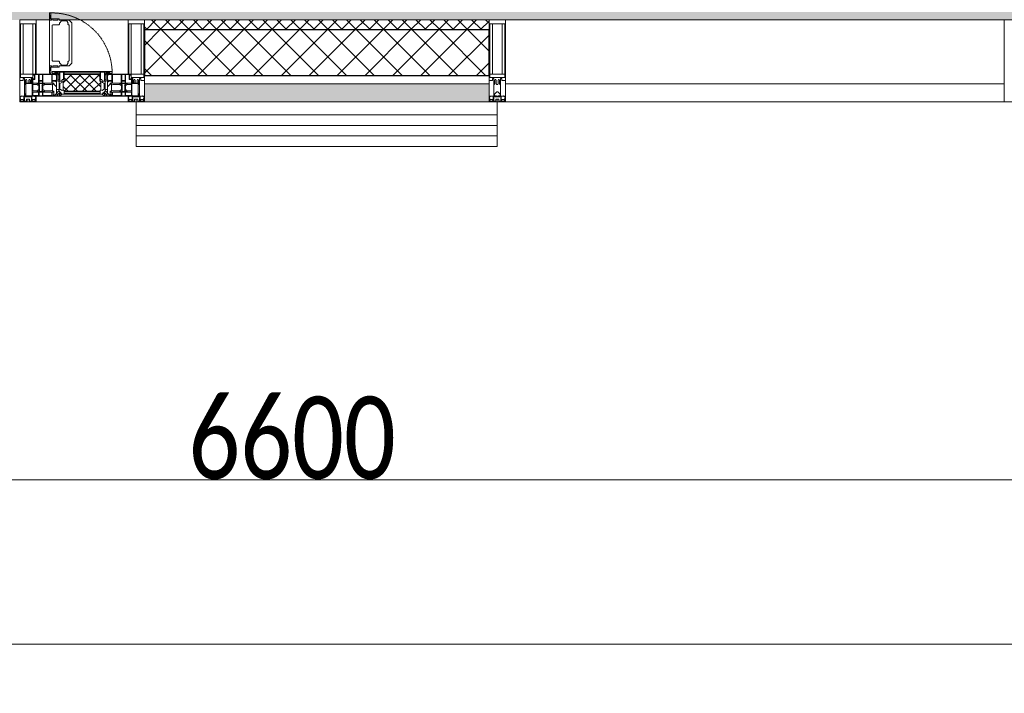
# Model space of a CAD drawing. Header units: millimetres. Extents: x -521669 to 178656, y -69521 to 560843.
# Tile 69 of 256: x -181633 to -178633, y 517827 to 519879. Entities that reach past the tile are written whole.
import ezdxf

# ---------------------------------------------------------------- set-up
doc = ezdxf.new("R2010")
doc.units = ezdxf.units.MM
doc.linetypes.add('-D1-02х01', pattern=[3, 2, -1])
doc.layers.get('Defpoints').update_dxf_attribs({"color": 31})
for name, color, linetype, lineweight in [('_0', 7, 'Continuous', 13), ('A-ANNO-DIMS', 8, 'Continuous', 5), ('A-DETL-GENF', 7, 'Continuous', 5), ('A-DETL-MBND', 7, 'Continuous', 9), ('A-GLAZ', 7, 'Continuous', 5), ('A-GLAZ-CURT', 8, 'Continuous', 5), ('A-GLAZ-CWMG', 8, 'Continuous', 5), ('A-WALL', 7, 'Continuous', 5), ('A-WALL-FNSH', 8, 'Continuous', 5), ('I-WALL', 7, 'Continuous', 5)]:
    doc.layers.add(name, color=color, linetype=linetype, lineweight=lineweight)
doc.styles.add('Calibri Light', font='calibril.ttf', dxfattribs={"width": 0.8, "height": 250})
doc.dimstyles.new('2_5', dxfattribs={"dimscale": 304.8, "dimtxt": 294.337106, "dimasz": 0.492126, "dimexe": 0.492126, "dimexo": 0.492126, "dimgap": 0, "dimtad": 1, "dimdec": 0, "dimrnd": 5, "dimdsep": 46, "dimtxsty": 'Calibri Light', "dimblk1": 'OBLIQUE', "dimblk2": 'OBLIQUE', "dimsah": 1, "dimcen": 0.09, "dimdle": 0.492126, "dimazin": 0, "dimtfac": 1, "dimtdec": 4, "dimtix": 1, "dimtmove": 0, "dimatfit": 3, "dimfxl": 1, "dimtvp": 1, "dimtolj": 1, "dimtzin": 0, "dimlwd": 5, "dimlwe": 5, "dimarcsym": 2})

# ---------------------------------------------------------------- blocks, each defined once
blk = doc.blocks.new('A_PAN_Створка - 383мм-3539385-50_AS_M_L35')
at = {"layer": 'A-GLAZ-CURT'}
h = blk.add_hatch(dxfattribs=at)
h.set_pattern_fill('FP_10', color=256, style=0, pattern_type=2)
h.set_pattern_definition([(225, (10810, -750), (14.142136, -14.142136), []), (315, (10810, -750), (14.142136, 14.142136), [])])
h.paths.add_polyline_path([(-54.5, -31.8), (-54.9, -34.1), (-57.2, -36.4), (-57.2, -60.8), (-54.6, -63.4), (-53.6, -82.7), (54.6, -81.8), (55.5, -62.5), (57.2, -60.8), (57.2, -36.4), (54.9, -34.1), (54.5, -31.8), (-33.4, -31.8)])
at = {"layer": 'A-DETL-GENF'}
for p, q in [((-70, -32.1), (-61.4, -23.5)), ((61.4, -23.5), (-61.4, -23.5)), ((-54.9, -25.8), (-53.9, -24.8)), ((-54.9, -29.5), (-54.9, -25.8)), ((-53.9, -30.5), (-54.9, -29.5)), ((-53.9, -24.8), (53.9, -24.8)), ((54.9, -25.8), (53.9, -24.8)), ((53.9, -30.5), (54.9, -29.5)), ((54.9, -29.5), (54.9, -25.8)), ((70, -32.1), (61.4, -23.5)), ((-70, -62.5), (-70, -32.1)), ((-67.8, -38.3), (-65.7, -37.4)), ((-67.8, -55.7), (-67.8, -38.3)), ((-66, -56.5), (-67.8, -55.7)), ((-66, -56.5), (-62, -59.1)), ((-65.7, -37.4), (-60.8, -34.7)), ((-62, -59.1), (-60.7, -61)), ((-60.8, -34.7), (-57.3, -35.9)), ((-55.2, -33.8), (-57.3, -35.9)), ((-54.9, -34.1), (-57.2, -36.4)), ((-57.2, -36.4), (-57.2, -60.8)), ((-55.2, -33.8), (-54.8, -31.5)), ((-54.5, -31.8), (-54.9, -34.1)), ((0, -31.5), (-54.8, -31.5)), ((54.5, -31.8), (-54.5, -31.8)), ((53.9, -30.5), (-53.9, -30.5)), ((0, -31.5), (54.8, -31.5)), ((54.9, -34.1), (54.5, -31.8)), ((55.2, -33.8), (54.8, -31.5)), ((57.2, -36.4), (54.9, -34.1)), ((55.2, -33.8), (57.3, -35.9)), ((57.2, -60.8), (57.2, -36.4)), ((60.8, -34.7), (57.3, -35.9)), ((62, -59.1), (60.7, -61)), ((65.7, -37.4), (60.8, -34.7)), ((66, -56.5), (62, -59.1)), ((67.8, -38.3), (65.7, -37.4)), ((66, -56.5), (67.8, -55.7)), ((67.8, -55.7), (67.8, -38.3)), ((70, -62.5), (70, -32.1)), ((-91.5, -87.5), (-73.9, -87.5)), ((-91.5, -92), (-91.5, -87.5)), ((-83.4, -90.3), (-83.4, -87.5)), ((-73.9, -62.5), (-70, -62.5)), ((-73.9, -87.5), (-73.9, -62.5)), ((-69.4, -66.5), (-73.9, -66.5)), ((-73.9, -81.5), (-69.4, -81.5)), ((-69.4, -85.5), (-73.9, -85.5)), ((-69.4, -81.5), (-69.4, -66.5)), ((-69.4, -90.3), (-69.4, -85.5)), ((-61.7, -62.5), (-67.9, -62.5)), ((-67.9, -62.5), (-67.9, -89.3)), ((-67.9, -89.3), (-66.9, -90.3)), ((-61.7, -64.9), (-61.7, -62.5)), ((-60.1, -67.7), (-61.7, -64.9)), ((-60.7, -61), (-57.4, -61)), ((-56.4, -67.7), (-60.1, -67.7)), ((-57.4, -61), (-54.9, -63.5)), ((-57.4, -90.3), (-56.4, -89.4)), ((-57.2, -60.8), (-54.6, -63.4)), ((-56.4, -89.4), (-56.4, -67.7)), ((-54.9, -63.5), (-54.9, -81.9)), ((-54.9, -81.9), (-53.8, -83)), ((-54.9, -85.6), (-53.9, -84.6)), ((-54.9, -89.3), (-54.9, -85.6)), ((-53.9, -90.3), (-54.9, -89.3)), ((-54.6, -63.4), (-54.6, -81.8)), ((-54.6, -81.8), (-53.6, -82.7)), ((-53.9, -84.6), (53.9, -84.6)), ((53.8, -83), (-53.8, -83)), ((-53.6, -82.7), (53.6, -82.7)), ((53.6, -82.7), (54.6, -81.8)), ((54.9, -81.9), (53.8, -83)), ((54.9, -85.6), (53.9, -84.6)), ((53.9, -90.3), (54.9, -89.3)), ((54.6, -63.4), (57.2, -60.8)), ((54.6, -81.8), (54.6, -63.4)), ((57.4, -61), (54.9, -63.5)), ((54.9, -63.5), (54.9, -81.9)), ((54.9, -89.3), (54.9, -85.6)), ((56.4, -67.7), (60.1, -67.7)), ((56.4, -89.4), (56.4, -67.7)), ((57.4, -90.3), (56.4, -89.4)), ((60.7, -61), (57.4, -61)), ((60.1, -67.7), (61.7, -64.9)), ((61.7, -62.5), (67.9, -62.5)), ((61.7, -64.9), (61.7, -62.5)), ((67.9, -89.3), (66.9, -90.3)), ((67.9, -62.5), (67.9, -89.3)), ((69.4, -66.5), (73.9, -66.5)), ((69.4, -81.5), (69.4, -66.5)), ((73.9, -81.5), (69.4, -81.5)), ((69.4, -85.5), (73.9, -85.5)), ((69.4, -90.3), (69.4, -85.5)), ((73.9, -62.5), (70, -62.5)), ((73.9, -87.5), (73.9, -62.5)), ((91.5, -87.5), (73.9, -87.5)), ((83.4, -90.3), (83.4, -87.5)), ((91.5, -92), (91.5, -87.5)), ((-91.5, -92), (91.5, -92)), ((-83.4, -90.3), (-69.4, -90.3)), ((-66.9, -90.3), (-57.4, -90.3)), ((53.9, -90.3), (-53.9, -90.3)), ((66.9, -90.3), (57.4, -90.3)), ((83.4, -90.3), (69.4, -90.3))]:
    blk.add_line(p, q, dxfattribs=at)
at = {"layer": 'A-DETL-GENF', "color": 9, "true_color": 0xc8c8c8}
for p, q in [((95.1, -87.5), (95.1, -105.1)), ((99.6, -87.5), (95.1, -87.5)), ((99.6, -270.5), (99.6, -87.5)), ((39.7, -109), (31.1, -117.6)), ((31.1, -117.6), (31.1, -240.4)), ((70.1, -109), (39.7, -109)), ((45, -113.3), (42.3, -118.2)), ((42.3, -118.2), (43.5, -121.7)), ((45.9, -111.2), (45, -113.3)), ((63.3, -111.2), (45.9, -111.2)), ((64.1, -113), (63.3, -111.2)), ((64.1, -113), (66.7, -117)), ((66.7, -117), (68.6, -118.3)), ((68.6, -118.3), (68.6, -121.6)), ((70.1, -105.1), (70.1, -109)), ((95.1, -105.1), (70.1, -105.1)), ((74.1, -109.6), (74.1, -105.1)), ((89.1, -109.6), (74.1, -109.6)), ((89.1, -105.1), (89.1, -109.6)), ((93.1, -109.6), (93.1, -105.1)), ((97.9, -109.6), (93.1, -109.6)), ((97.9, -95.6), (95.1, -95.6)), ((97.9, -95.6), (97.9, -109.6)), ((41.4, -123.8), (39.1, -124.2)), ((39.1, -179), (39.1, -124.2)), ((41.4, -123.8), (43.5, -121.7)), ((68.6, -121.6), (71.1, -124.1)), ((71.1, -124.1), (89.5, -124.1)), ((89.5, -124.1), (90.6, -125.2)), ((90.6, -125.2), (90.6, -232.8)), ((39.1, -179), (39.1, -233.8)), ((41.4, -234.2), (39.1, -233.8)), ((41.4, -234.2), (43.5, -236.3)), ((42.3, -239.8), (43.5, -236.3)), ((45, -244.7), (42.3, -239.8)), ((66.7, -241), (68.6, -239.7)), ((68.6, -236.4), (71.1, -233.9)), ((68.6, -239.7), (68.6, -236.4)), ((71.1, -233.9), (89.5, -233.9)), ((89.5, -233.9), (90.6, -232.8)), ((39.7, -249), (31.1, -240.4)), ((70.1, -249), (39.7, -249)), ((45.9, -246.8), (45, -244.7)), ((63.3, -246.8), (45.9, -246.8)), ((64.1, -245), (63.3, -246.8)), ((64.1, -245), (66.7, -241)), ((70.1, -252.9), (70.1, -249)), ((95.1, -252.9), (70.1, -252.9)), ((74.1, -248.4), (74.1, -252.9)), ((89.1, -248.4), (74.1, -248.4)), ((89.1, -252.9), (89.1, -248.4)), ((93.1, -248.4), (93.1, -252.9)), ((97.9, -248.4), (93.1, -248.4)), ((95.1, -270.5), (95.1, -252.9)), ((97.9, -262.4), (95.1, -262.4)), ((97.9, -262.4), (97.9, -248.4)), ((99.6, -270.5), (95.1, -270.5))]:
    blk.add_line(p, q, dxfattribs=at)
at = {"layer": 'A-GLAZ'}
for p, q in [((-67.9, -17), (-171, -17)), ((-171, -17), (-171, -57)), ((-171, -18.5), (-153.5, -18.5)), ((-153.5, -18.5), (-152, -20)), ((-152, -20), (-152, -73.5)), ((-150.5, -17), (-150.5, -29.4)), ((-132.4, -18.6), (-150.5, -18.6)), ((-150.5, -29.4), (-132.4, -29.4)), ((-132.4, -29.4), (-132.4, -18.6)), ((-131, -18.2), (-131, -29.5)), ((-120.8, -18.2), (-131, -18.2)), ((-131, -29.5), (-120.8, -29.5)), ((-120.8, -18.2), (-120.8, -29.5)), ((-119.3, -18.6), (-92.5, -18.6)), ((-119.3, -29.4), (-119.3, -18.6)), ((-92.5, -29.4), (-119.3, -29.4)), ((-92.5, -18.6), (-92.5, -29.4)), ((-90.8, -18.5), (-90.8, -29.4)), ((-87.3, -18.5), (-90.8, -18.5)), ((-90.8, -29.4), (-85.9, -29.4)), ((-87.3, -20.4), (-87.3, -18.5)), ((-87.3, -20.4), (-87.3, -21.9)), ((-84.8, -20.4), (-87.3, -20.4)), ((-87.3, -21.9), (-85.9, -21.9)), ((-85.9, -18.2), (-85.9, -20.4)), ((-75.9, -18.2), (-85.9, -18.2)), ((-85.9, -21.9), (-85.9, -29.4)), ((-85.9, -29.4), (-85.9, -32.5)), ((-83.4, -20.4), (-84.8, -20.4)), ((-70, -33.8), (-83.4, -20.4)), ((-78, -84), (-78, -23.5)), ((-78, -23.5), (-67.9, -23.5)), ((-75.9, -21.5), (-75.9, -18.2)), ((-75.9, -21.5), (-75.9, -23.5)), ((-74.9, -21.5), (-75.9, -21.5)), ((-75.9, -23.5), (-73, -23.5)), ((-74.9, -17.9), (-74.9, -21.5)), ((-68.9, -17.9), (-74.9, -17.9)), ((-67.2, -29.3), (-73, -23.5)), ((-61.4, -23.5), (-70, -32.1)), ((-68.9, -21.5), (-68.9, -17.9)), ((-67.9, -21.5), (-68.9, -21.5)), ((67.9, -17), (-67.9, -17)), ((-61.4, -23.5), (-67.9, -17)), ((-67.9, -17), (-67.9, -23.5)), ((-67.9, -17), (67.9, -17)), ((-67.9, -21.5), (-67.9, -23.5)), ((-67.9, -23.5), (-64.6, -26.8)), ((-67.9, -23.5), (-64.6, -26.8)), ((-64.6, -26.8), (-67.2, -29.3)), ((-64.6, -26.8), (-61.4, -23.5)), ((61.4, -23.5), (-61.4, -23.5)), ((67.9, -17), (61.4, -23.5)), ((70, -32.1), (61.4, -23.5)), ((61.4, -23.5), (64.6, -26.8)), ((67.9, -23.5), (64.6, -26.8)), ((64.6, -26.8), (67.9, -23.5)), ((64.6, -26.8), (67.2, -29.3)), ((67.2, -29.3), (73, -23.5)), ((67.9, -23.5), (67.9, -17)), ((171, -17), (67.9, -17)), ((67.9, -21.5), (67.9, -23.5)), ((67.9, -21.5), (68.9, -21.5)), ((67.9, -23.5), (78, -23.5)), ((68.9, -17.9), (74.9, -17.9)), ((68.9, -21.5), (68.9, -17.9)), ((70, -33.8), (83.4, -20.4)), ((75.9, -23.5), (73, -23.5)), ((74.9, -17.9), (74.9, -21.5)), ((74.9, -21.5), (75.9, -21.5)), ((75.9, -18.2), (85.9, -18.2)), ((75.9, -21.5), (75.9, -18.2)), ((75.9, -21.5), (75.9, -23.5)), ((78, -23.5), (78, -84)), ((83.4, -20.4), (84.8, -20.4)), ((84.8, -20.4), (87.3, -20.4)), ((85.9, -18.2), (85.9, -20.4)), ((85.9, -21.9), (85.9, -29.4)), ((87.3, -21.9), (85.9, -21.9)), ((85.9, -29.4), (85.9, -32.5)), ((90.8, -29.4), (85.9, -29.4)), ((87.3, -18.5), (90.8, -18.5)), ((87.3, -20.4), (87.3, -18.5)), ((87.3, -20.4), (87.3, -21.9)), ((90.8, -18.5), (90.8, -29.4)), ((92.5, -18.6), (92.5, -29.4)), ((119.3, -18.6), (92.5, -18.6)), ((92.5, -29.4), (119.3, -29.4)), ((119.3, -29.4), (119.3, -18.6)), ((120.8, -18.2), (120.8, -29.5)), ((120.8, -18.2), (131, -18.2)), ((131, -29.5), (120.8, -29.5)), ((131, -18.2), (131, -29.5)), ((132.4, -18.6), (150.5, -18.6)), ((132.4, -29.4), (132.4, -18.6)), ((150.5, -29.4), (132.4, -29.4)), ((150.5, -17), (150.5, -29.4)), ((153.5, -18.5), (152, -20)), ((152, -20), (152, -73.5)), ((171, -18.5), (153.5, -18.5)), ((171, -57), (171, -17)), ((-171, -55.5), (-152, -55.5)), ((-171, -57), (-156, -57)), ((-153, -60), (-153, -73.5)), ((-150.5, -33.6), (-150.5, -68)), ((-136.3, -33.6), (-150.5, -33.6)), ((-136.4, -52.4), (-150.5, -52.4)), ((-150.5, -56.6), (-132.4, -56.6)), ((-137.2, -31), (-135.8, -35)), ((-132.5, -31), (-137.2, -31)), ((-137.2, -54.8), (-135.8, -50.8)), ((-132.5, -54.8), (-137.2, -54.8)), ((-132.1, -36.8), (-135.8, -35)), ((-132.1, -49), (-135.8, -50.8)), ((-132.5, -31.9), (-133.4, -33.7)), ((-133.4, -33.7), (-130.1, -35.3)), ((-133.4, -52), (-130.1, -50.4)), ((-132.5, -53.8), (-133.4, -52)), ((-132.5, -31.9), (-132.5, -31)), ((-132.5, -53.8), (-132.5, -54.8)), ((-132.4, -56.6), (-132.4, -82.5)), ((-132.1, -49), (-132.1, -36.8)), ((-131, -30.9), (-131, -33)), ((-120.8, -30.9), (-131, -30.9)), ((-129.4, -34.6), (-131, -33)), ((-129.4, -51.1), (-131, -52.7)), ((-131, -55.1), (-131, -52.7)), ((-120.8, -55.1), (-131, -55.1)), ((-131, -56.5), (-131, -62.6)), ((-131, -56.5), (-120.8, -56.5)), ((-130.1, -35.3), (-129.4, -34.6)), ((-130.1, -35.3), (-130.1, -50.4)), ((-130.1, -50.4), (-129.4, -51.1)), ((-122.4, -34.6), (-120.8, -33)), ((-121.7, -35.3), (-122.4, -34.6)), ((-121.7, -50.4), (-122.4, -51.1)), ((-122.4, -51.1), (-120.8, -52.7)), ((-118.4, -33.7), (-121.7, -35.3)), ((-121.7, -35.3), (-121.7, -50.4)), ((-118.4, -52), (-121.7, -50.4)), ((-120.8, -30.9), (-120.8, -33)), ((-120.8, -55.1), (-120.8, -52.7)), ((-120.8, -56.5), (-120.8, -62.6)), ((-119.7, -36.8), (-115.9, -35)), ((-119.7, -49), (-119.7, -36.8)), ((-119.7, -49), (-115.9, -50.8)), ((-119.3, -31), (-114.6, -31)), ((-119.3, -31.9), (-119.3, -31)), ((-119.3, -31.9), (-118.4, -33.7)), ((-119.3, -53.8), (-118.4, -52)), ((-119.3, -53.8), (-119.3, -54.8)), ((-119.3, -54.8), (-114.6, -54.8)), ((-119.3, -56.6), (-119.3, -82.5)), ((-92.5, -56.6), (-119.3, -56.6)), ((-114.6, -31), (-115.9, -35)), ((-114.6, -54.8), (-115.9, -50.8)), ((-94.1, -33.5), (-115.4, -33.5)), ((-94.1, -52.5), (-115.3, -52.5)), ((-89.9, -35.1), (-94.1, -33.5)), ((-89.9, -50.9), (-94.1, -52.5)), ((-92.5, -56.6), (-92.5, -82.5)), ((-90.8, -56.6), (-85.9, -56.6)), ((-90.8, -62.7), (-90.8, -56.6)), ((-89.9, -32.5), (-89.9, -35.1)), ((-85.9, -32.5), (-89.9, -32.5)), ((-89.9, -35.1), (-89.9, -50.9)), ((-89.9, -52.2), (-89.9, -50.9)), ((-89.9, -52.2), (-88.6, -53.5)), ((-85.9, -53.5), (-88.6, -53.5)), ((-85.9, -53.5), (-78, -45.6)), ((-85.9, -56.6), (-85.9, -53.5)), ((-78, -36.8), (-70, -36.8)), ((-78, -45.6), (-78, -36.8)), ((-70, -32.1), (-70, -62.5)), ((-70, -36.8), (-70, -33.8)), ((70, -62.5), (70, -32.1)), ((70, -36.8), (70, -33.8)), ((78, -36.8), (70, -36.8)), ((78, -45.6), (78, -36.8)), ((85.9, -53.5), (78, -45.6)), ((85.9, -32.5), (89.9, -32.5)), ((85.9, -53.5), (88.6, -53.5)), ((85.9, -56.6), (85.9, -53.5)), ((90.8, -56.6), (85.9, -56.6)), ((89.9, -52.2), (88.6, -53.5)), ((89.9, -32.5), (89.9, -35.1)), ((89.9, -35.1), (94.1, -33.5)), ((89.9, -35.1), (89.9, -50.9)), ((89.9, -50.9), (94.1, -52.5)), ((89.9, -52.2), (89.9, -50.9)), ((90.8, -62.7), (90.8, -56.6)), ((92.5, -56.6), (119.3, -56.6)), ((92.5, -56.6), (92.5, -82.5)), ((94.1, -33.5), (115.4, -33.5)), ((94.1, -52.5), (115.3, -52.5)), ((114.6, -31), (115.9, -35)), ((119.3, -31), (114.6, -31)), ((114.6, -54.8), (115.9, -50.8)), ((119.3, -54.8), (114.6, -54.8)), ((119.7, -36.8), (115.9, -35)), ((119.7, -49), (115.9, -50.8)), ((119.3, -31.9), (118.4, -33.7)), ((118.4, -33.7), (121.7, -35.3)), ((118.4, -52), (121.7, -50.4)), ((119.3, -53.8), (118.4, -52)), ((119.3, -31.9), (119.3, -31)), ((119.3, -53.8), (119.3, -54.8)), ((119.3, -56.6), (119.3, -82.5)), ((119.7, -49), (119.7, -36.8)), ((120.8, -30.9), (120.8, -33)), ((120.8, -30.9), (131, -30.9)), ((122.4, -34.6), (120.8, -33)), ((122.4, -51.1), (120.8, -52.7)), ((120.8, -55.1), (120.8, -52.7)), ((120.8, -55.1), (131, -55.1)), ((120.8, -56.5), (120.8, -62.6)), ((131, -56.5), (120.8, -56.5)), ((121.7, -35.3), (122.4, -34.6)), ((121.7, -35.3), (121.7, -50.4)), ((121.7, -50.4), (122.4, -51.1)), ((129.4, -34.6), (131, -33)), ((130.1, -35.3), (129.4, -34.6)), ((130.1, -50.4), (129.4, -51.1)), ((129.4, -51.1), (131, -52.7)), ((133.4, -33.7), (130.1, -35.3)), ((130.1, -35.3), (130.1, -50.4)), ((133.4, -52), (130.1, -50.4)), ((131, -30.9), (131, -33)), ((131, -55.1), (131, -52.7)), ((131, -56.5), (131, -62.6)), ((132.1, -36.8), (135.8, -35)), ((132.1, -49), (132.1, -36.8)), ((132.1, -49), (135.8, -50.8)), ((150.5, -56.6), (132.4, -56.6)), ((132.4, -56.6), (132.4, -82.5)), ((132.5, -31), (137.2, -31)), ((132.5, -31.9), (132.5, -31)), ((132.5, -31.9), (133.4, -33.7)), ((132.5, -53.8), (133.4, -52)), ((132.5, -53.8), (132.5, -54.8)), ((132.5, -54.8), (137.2, -54.8)), ((137.2, -31), (135.8, -35)), ((137.2, -54.8), (135.8, -50.8)), ((136.3, -33.6), (150.5, -33.6)), ((136.4, -52.4), (150.5, -52.4)), ((150.5, -33.6), (150.5, -68)), ((171, -55.5), (152, -55.5)), ((153, -73.5), (153, -60)), ((156, -57), (171, -57)), ((-153, -73.5), (-150, -73.5)), ((-150.5, -68), (-143.5, -68)), ((-150.5, -69.5), (-150.5, -73.5)), ((-145, -69.5), (-150.5, -69.5)), ((-150, -73.5), (-150, -84)), ((-150, -84), (-78, -84)), ((-148.5, -81), (-148.5, -82.5)), ((-143.5, -81), (-148.5, -81)), ((-148.5, -82.5), (-132.4, -82.5)), ((-145, -69.5), (-145, -79.5)), ((-143.5, -68), (-143.5, -81)), ((-120.8, -62.6), (-131, -62.6)), ((-131, -64.6), (-120.8, -64.6)), ((-131, -82.5), (-131, -64.6)), ((-131, -82.5), (-120.8, -82.5)), ((-120.8, -82.5), (-120.8, -64.6)), ((-119.3, -82.5), (-92.5, -82.5)), ((-73.9, -87.5), (-91.5, -87.5)), ((-91.5, -87.5), (-91.5, -92)), ((-80.4, -62.7), (-90.8, -62.7)), ((-90.8, -64.6), (-90.8, -82.5)), ((-80.1, -64.6), (-90.8, -64.6)), ((-90.8, -82.5), (-79.5, -82.5)), ((-78, -84), (-85, -84)), ((-85, -84), (-85, -87.5)), ((-85, -87.5), (-78, -87.5)), ((-80.4, -61.1), (-80.4, -62.7)), ((-78, -61.1), (-80.4, -61.1)), ((-80.1, -66.1), (-80.1, -64.6)), ((-78, -66.1), (-80.1, -66.1)), ((-79.5, -80.6), (-78, -80.6)), ((-79.5, -82.5), (-79.5, -80.6)), ((-78, -66.1), (-78, -61.1)), ((-78, -87.5), (-78, -84)), ((-78, -84), (-73.9, -84)), ((-70, -62.5), (-73.9, -62.5)), ((-73.9, -62.5), (-73.9, -87.5)), ((73.9, -62.5), (70, -62.5)), ((73.9, -87.5), (73.9, -62.5)), ((73.9, -84), (78, -84)), ((91.5, -87.5), (73.9, -87.5)), ((78, -61.1), (80.4, -61.1)), ((78, -66.1), (78, -61.1)), ((78, -66.1), (80.1, -66.1)), ((79.5, -80.6), (78, -80.6)), ((78, -87.5), (78, -84)), ((78, -84), (85, -84)), ((78, -84), (150, -84)), ((85, -87.5), (78, -87.5)), ((79.5, -82.5), (79.5, -80.6)), ((90.8, -82.5), (79.5, -82.5)), ((80.1, -64.6), (90.8, -64.6)), ((80.1, -66.1), (80.1, -64.6)), ((80.4, -61.1), (80.4, -62.7)), ((80.4, -62.7), (90.8, -62.7)), ((85, -84), (85, -87.5)), ((90.8, -64.6), (90.8, -82.5)), ((91.5, -92), (91.5, -87.5)), ((119.3, -82.5), (92.5, -82.5)), ((120.8, -62.6), (131, -62.6)), ((120.8, -82.5), (120.8, -64.6)), ((131, -64.6), (120.8, -64.6)), ((131, -82.5), (120.8, -82.5)), ((131, -82.5), (131, -64.6)), ((148.5, -82.5), (132.4, -82.5)), ((143.5, -68), (143.5, -81)), ((150.5, -68), (143.5, -68)), ((143.5, -81), (148.5, -81)), ((145, -69.5), (150.5, -69.5)), ((145, -69.5), (145, -79.5)), ((148.5, -81), (148.5, -82.5)), ((150, -84), (150, -73.5)), ((150, -73.5), (153, -73.5)), ((150.5, -69.5), (150.5, -73.5)), ((-91.5, -92), (91.5, -92))]:
    blk.add_line(p, q, dxfattribs=at)
for centre, start, end in [((-156, -60), 0, 90), ((156, -60), 90, 180)]:
    blk.add_arc(centre, 3, start, end, dxfattribs=at)
at = {"layer": 'A-GLAZ', "linetype": '-D1-02х01'}
blk.add_arc((91.4, -87.5), 183, 181.4091, 271.1445, dxfattribs=at)
blk = doc.blocks.new('Rectangular Mullion - 50Wx250H-2623690-50_AS_M_L35')
at = {"layer": 'A-DETL-GENF'}
for p, q in [((-25, 65.2), (-25, 250)), ((-25, 250), (0, 250)), ((25, 250), (0, 250)), ((25, 65.2), (25, 250)), ((-23, 237.3), (0, 237.3)), ((-23, 237.3), (-23, 73.6)), ((-14.9, 84), (-14.9, 237.3)), ((23, 237.3), (0, 237.3)), ((14.9, 84), (14.9, 237.3)), ((23, 237.3), (23, 73.6)), ((-14, 65.2), (-25, 65.2)), ((0, 84), (-23, 84)), ((-0.5, 73.6), (-23, 73.6)), ((-14, 71.3), (-14, 65.2)), ((-10, 71.3), (-14, 71.3)), ((-10, 53), (-10, 71.3)), ((-7, 65.2), (-5.9, 67.3)), ((-7, 65.2), (-7, 54.7)), ((-4.1, 67.3), (-5.9, 67.3)), ((-4.1, 67.3), (-2.9, 65.1)), ((-2.9, 65.1), (-2.9, 54.6)), ((0, 84), (23, 84)), ((0.5, 73.6), (23, 73.6)), ((4.1, 67.3), (2.9, 65.1)), ((2.9, 65.1), (2.9, 54.6)), ((4.1, 67.3), (5.9, 67.3)), ((7, 65.2), (5.9, 67.3)), ((7, 65.2), (7, 54.7)), ((10, 71.3), (14, 71.3)), ((10, 53), (10, 71.3)), ((14, 71.3), (14, 65.2)), ((14, 65.2), (25, 65.2)), ((-8.7, 53), (-10, 53)), ((-10, 53), (-10, 17)), ((-8.7, 53), (-7, 54.7)), ((-1.3, 53), (-2.9, 54.6)), ((0, 53), (-1.3, 53)), ((0, 53), (1.3, 53)), ((1.3, 53), (2.9, 54.6)), ((8.7, 53), (7, 54.7)), ((8.7, 53), (10, 53)), ((10, 53), (10, 17)), ((-23.8, 14.6), (-25, 14.2)), ((-25, 0), (-25, 14.2)), ((-22.3, 17), (-23.8, 17)), ((-23.8, 17), (-23.8, 14.6)), ((-22.5, 10.6), (-23.8, 14.6)), ((-22.5, 10.6), (-23.7, 9.9)), ((-23.7, 1.3), (-23.7, 9.9)), ((-23.7, 1.3), (-11.8, 1.3)), ((-23.2, 10.2), (-22.5, 8)), ((-22.5, 8), (-22.5, 4.5)), ((-21.3, 4.5), (-22.5, 4.5)), ((-22.3, 17), (-22.3, 16)), ((-22.3, 16), (-21.3, 16)), ((-19, 17.6), (-21.3, 16)), ((-21.3, 4.5), (-21.3, 6.5)), ((-21.3, 6.5), (-14.2, 6.5)), ((-18.4, 16.6), (-19, 17.6)), ((-7.4, 16.6), (-18.4, 16.6)), ((-14.2, 6.5), (-14.2, 4.5)), ((-13.2, 4.5), (-14.2, 4.5)), ((-13.2, 4.5), (-12.2, 7.2)), ((-12.7, 7.6), (-11.3, 11.4)), ((-12.7, 7.6), (-11.8, 6.9)), ((-12.2, 9), (-12.2, 14.8)), ((-12.2, 14.8), (0, 14.8)), ((-11.8, 1.3), (-11.8, 6.9)), ((-10.5, 11.2), (-11.3, 11.4)), ((-10.5, 1.5), (-10.5, 11.2)), ((-4.8, 1.5), (-10.5, 1.5)), ((-10, 17), (-7.5, 17)), ((-8.5, 23), (-1.5, 30)), ((-8.5, 18.5), (-8.5, 23)), ((-7.5, 18.5), (-8.5, 18.5)), ((-7.5, 17), (-7.5, 18.5)), ((-7.4, 18), (-7.4, 16.6)), ((-2.6, 18), (-7.4, 18)), ((0, 8), (-4.8, 8)), ((-4.8, 1.5), (-4.8, 8)), ((-2.6, 18), (-2.6, 16.8)), ((-2.6, 16.8), (0, 16.8)), ((-1.5, 30), (0, 30)), ((1.5, 30), (0, 30)), ((2.6, 16.8), (0, 16.8)), ((0, 14.8), (0, 16.8)), ((0, 14.8), (0, 16.8)), ((12.2, 14.8), (0, 14.8)), ((0, 0), (0, 8)), ((0, 8), (4.8, 8)), ((0, 0), (0, 8)), ((8.5, 23), (1.5, 30)), ((2.6, 18), (2.6, 16.8)), ((2.6, 18), (7.4, 18)), ((4.8, 1.5), (4.8, 8)), ((4.8, 1.5), (10.5, 1.5)), ((7.4, 18), (7.4, 16.6)), ((7.4, 16.6), (18.4, 16.6)), ((7.5, 18.5), (8.5, 18.5)), ((7.5, 17), (7.5, 18.5)), ((10, 17), (7.5, 17)), ((8.5, 18.5), (8.5, 23)), ((10.5, 11.2), (11.3, 11.4)), ((10.5, 1.5), (10.5, 11.2)), ((12.7, 7.6), (11.3, 11.4)), ((12.7, 7.6), (11.8, 6.9)), ((11.8, 1.3), (11.8, 6.9)), ((23.7, 1.3), (11.8, 1.3)), ((12.2, 9), (12.2, 14.8)), ((13.2, 4.5), (12.2, 7.2)), ((13.2, 4.5), (14.2, 4.5)), ((21.3, 6.5), (14.2, 6.5)), ((14.2, 6.5), (14.2, 4.5)), ((18.4, 16.6), (19, 17.6)), ((19, 17.6), (21.3, 16)), ((22.3, 16), (21.3, 16)), ((21.3, 4.5), (21.3, 6.5)), ((21.3, 4.5), (22.5, 4.5)), ((22.3, 17), (22.3, 16)), ((22.3, 17), (23.8, 17)), ((22.5, 10.6), (23.8, 14.6)), ((22.5, 10.6), (23.7, 9.9)), ((23.2, 10.2), (22.5, 8)), ((22.5, 8), (22.5, 4.5)), ((23.7, 1.3), (23.7, 9.9)), ((23.8, 17), (23.8, 14.6)), ((23.8, 14.6), (25, 14.2)), ((25, 0), (25, 14.2)), ((-25, 0), (0, 0)), ((25, 0), (0, 0))]:
    blk.add_line(p, q, dxfattribs=at)
for centre, start, end in [((-0.5, 73.1), 360, 90), ((0.5, 73.1), 90, 180)]:
    blk.add_arc(centre, 0.5, start, end, dxfattribs=at)
blk = doc.blocks.new('Rectangular Mullion - R_StandardFrame_50Wx250H-4800237-50_AS_M_L35')
at = {"layer": 'A-GLAZ-CWMG', "lineweight": 9}
for p, q in [((-25, 0), (-25, 250)), ((-25, 250), (25, 250)), ((25, 250), (25, 0)), ((25, 0), (-25, 0))]:
    blk.add_line(p, q, dxfattribs=at)
blk = doc.blocks.new('Rectangular Mullion - 50Wx250H-V15-50_AS_M_L35')
at = {"layer": 'A-DETL-GENF'}
for p, q in [((-25, 65.2), (-25, 250)), ((-25, 250), (0, 250)), ((25, 250), (0, 250)), ((25, 84), (25, 250)), ((-23, 237.3), (0, 237.3)), ((-23, 237.3), (-23, 73.6)), ((-14.9, 84), (-14.9, 237.3)), ((23, 237.3), (0, 237.3)), ((14.9, 84), (14.9, 237.3)), ((23, 237.3), (23, 84)), ((-14, 65.2), (-25, 65.2)), ((0, 84), (-23, 84)), ((-0.5, 73.6), (-23, 73.6)), ((-14, 71.3), (-14, 65.2)), ((-10, 71.3), (-14, 71.3)), ((-10, 53), (-10, 71.3)), ((-7, 65.2), (-5.9, 67.3)), ((-7, 65.2), (-7, 54.7)), ((-4.1, 67.3), (-5.9, 67.3)), ((-4.1, 67.3), (-2.9, 65.1)), ((-2.9, 65.1), (-2.9, 57)), ((0, 84), (15, 84)), ((0.5, 73.6), (15, 73.6)), ((4.1, 67.3), (2.9, 65.1)), ((2.9, 65.1), (2.9, 57)), ((4.1, 67.3), (5.9, 67.3)), ((7, 65.2), (5.9, 67.3)), ((7, 65.2), (7, 57)), ((10, 71.3), (12, 71.3)), ((10, 57.4), (10, 71.3)), ((-8.7, 53), (-10, 53)), ((-10, 53), (-10, 17)), ((-8.7, 53), (-7, 54.7)), ((-23.8, 14.6), (-25, 14.2)), ((-25, 0), (-25, 14.2)), ((-22.3, 17), (-23.8, 17)), ((-23.8, 17), (-23.8, 14.6)), ((-22.5, 10.6), (-23.8, 14.6)), ((-22.5, 10.6), (-23.7, 9.9)), ((-23.7, 1.3), (-23.7, 9.9)), ((-23.7, 1.3), (-11.8, 1.3)), ((-23.2, 10.2), (-22.5, 8)), ((-22.5, 8), (-22.5, 4.5)), ((-21.3, 4.5), (-22.5, 4.5)), ((-22.3, 17), (-22.3, 16)), ((-22.3, 16), (-21.3, 16)), ((-19, 17.6), (-21.3, 16)), ((-21.3, 4.5), (-21.3, 6.5)), ((-21.3, 6.5), (-14.2, 6.5)), ((-18.4, 16.6), (-19, 17.6)), ((-7.4, 16.6), (-18.4, 16.6)), ((-14.2, 6.5), (-14.2, 4.5)), ((-13.2, 4.5), (-14.2, 4.5)), ((-13.2, 4.5), (-12.2, 7.2)), ((-12.7, 7.6), (-11.3, 11.4)), ((-12.7, 7.6), (-11.8, 6.9)), ((-12.2, 9), (-12.2, 14.8)), ((-12.2, 14.8), (0, 14.8)), ((-11.8, 1.3), (-11.8, 6.9)), ((-10.5, 11.2), (-11.3, 11.4)), ((-10.5, 1.5), (-10.5, 11.2)), ((-4.8, 1.5), (-10.5, 1.5)), ((-10, 17), (-7.5, 17)), ((-8.5, 23), (-6, 25.5)), ((-8.5, 18.5), (-8.5, 23)), ((-7.5, 18.5), (-8.5, 18.5)), ((-7.5, 17), (-7.5, 18.5)), ((-7.4, 18), (-7.4, 16.6)), ((-6, 18), (-7.4, 18)), ((0, 8), (-4.8, 8)), ((-4.8, 1.5), (-4.8, 8)), ((-2.6, 16.8), (0, 16.8)), ((2.6, 16.8), (0, 16.8)), ((0, 14.8), (0, 16.8)), ((0, 14.8), (0, 16.8)), ((12.2, 14.8), (0, 14.8)), ((0, 0), (0, 8)), ((0, 8), (4.8, 8)), ((0, 0), (0, 8)), ((4.8, 1.5), (4.8, 8)), ((4.8, 1.5), (10.5, 1.5)), ((7.4, 16.6), (18.4, 16.6)), ((10.5, 11.2), (11.3, 11.4)), ((10.5, 1.5), (10.5, 11.2)), ((12.7, 7.6), (11.3, 11.4)), ((12.7, 7.6), (11.8, 6.9)), ((11.8, 1.3), (11.8, 6.9)), ((23.7, 1.3), (11.8, 1.3)), ((12.2, 9), (12.2, 14.8)), ((13.2, 4.5), (12.2, 7.2)), ((13.2, 4.5), (14.2, 4.5)), ((21.3, 6.5), (14.2, 6.5)), ((14.2, 6.5), (14.2, 4.5)), ((19.9, 17), (21.3, 16)), ((22.3, 16), (21.3, 16)), ((21.3, 4.5), (21.3, 6.5)), ((21.3, 4.5), (22.5, 4.5)), ((22.3, 17), (22.3, 16)), ((22.5, 10.6), (23.8, 14.6)), ((22.5, 10.6), (23.7, 9.9)), ((23.2, 10.2), (22.5, 8)), ((22.5, 8), (22.5, 4.5)), ((23.7, 1.3), (23.7, 9.9)), ((23.8, 17), (23.8, 14.6)), ((23.8, 14.6), (25, 14.2)), ((25, 0), (25, 14.2)), ((-25, 0), (0, 0)), ((25, 0), (0, 0))]:
    blk.add_line(p, q, dxfattribs=at)
for centre, start, end in [((-0.5, 73.1), 360, 90), ((0.5, 73.1), 90, 180)]:
    blk.add_arc(centre, 0.5, start, end, dxfattribs=at)
blk = doc.blocks.new('Rectangular Mullion - R_StandardFrame_50Wx250H-4255570-50_AS_M_L35')
at = {"layer": 'A-GLAZ-CWMG', "lineweight": 9}
for p, q in [((-25, 0), (-25, 250)), ((-25, 250), (25, 250)), ((25, 250), (25, 84)), ((25, 0), (-25, 0)), ((25, 17), (25, 0))]:
    blk.add_line(p, q, dxfattribs=at)
blk = doc.blocks.new('Rectangular Mullion - 50Wx250H-V13-50_AS_M_L35')
at = {"layer": 'A-DETL-GENF'}
for p, q in [((-25, 84), (-25, 250)), ((-25, 250), (0, 250)), ((25, 250), (0, 250)), ((25, 65.2), (25, 250)), ((-23, 237.3), (0, 237.3)), ((-23, 237.3), (-23, 84)), ((-14.9, 84), (-14.9, 237.3)), ((23, 237.3), (0, 237.3)), ((14.9, 84), (14.9, 237.3)), ((23, 237.3), (23, 73.6)), ((0, 84), (-15, 84)), ((-0.5, 73.6), (-15, 73.6)), ((-10, 71.3), (-12, 71.3)), ((-10, 57.4), (-10, 71.3)), ((-7, 65.2), (-5.9, 67.3)), ((-7, 65.2), (-7, 57)), ((-4.1, 67.3), (-5.9, 67.3)), ((-4.1, 67.3), (-2.9, 65.1)), ((-2.9, 65.1), (-2.9, 57)), ((0, 84), (23, 84)), ((0.5, 73.6), (23, 73.6)), ((4.1, 67.3), (2.9, 65.1)), ((2.9, 65.1), (2.9, 57)), ((4.1, 67.3), (5.9, 67.3)), ((7, 65.2), (5.9, 67.3)), ((7, 65.2), (7, 54.7)), ((10, 71.3), (14, 71.3)), ((10, 53), (10, 71.3)), ((14, 71.3), (14, 65.2)), ((14, 65.2), (25, 65.2)), ((8.7, 53), (7, 54.7)), ((8.7, 53), (10, 53)), ((10, 53), (10, 17)), ((-23.8, 14.6), (-25, 14.2)), ((-25, 0), (-25, 14.2)), ((-23.8, 17), (-23.8, 14.6)), ((-22.5, 10.6), (-23.8, 14.6)), ((-22.5, 10.6), (-23.7, 9.9)), ((-23.7, 1.3), (-23.7, 9.9)), ((-23.7, 1.3), (-11.8, 1.3)), ((-23.2, 10.2), (-22.5, 8)), ((-22.5, 8), (-22.5, 4.5)), ((-21.3, 4.5), (-22.5, 4.5)), ((-22.3, 17), (-22.3, 16)), ((-22.3, 16), (-21.3, 16)), ((-19.9, 17), (-21.3, 16)), ((-21.3, 4.5), (-21.3, 6.5)), ((-21.3, 6.5), (-14.2, 6.5)), ((-7.4, 16.6), (-18.4, 16.6)), ((-14.2, 6.5), (-14.2, 4.5)), ((-13.2, 4.5), (-14.2, 4.5)), ((-13.2, 4.5), (-12.2, 7.2)), ((-12.7, 7.6), (-11.3, 11.4)), ((-12.7, 7.6), (-11.8, 6.9)), ((-12.2, 9), (-12.2, 14.8)), ((-12.2, 14.8), (0, 14.8)), ((-11.8, 1.3), (-11.8, 6.9)), ((-10.5, 11.2), (-11.3, 11.4)), ((-10.5, 1.5), (-10.5, 11.2)), ((-4.8, 1.5), (-10.5, 1.5)), ((0, 8), (-4.8, 8)), ((-4.8, 1.5), (-4.8, 8)), ((-2.6, 16.8), (0, 16.8)), ((2.6, 16.8), (0, 16.8)), ((0, 14.8), (0, 16.8)), ((0, 14.8), (0, 16.8)), ((12.2, 14.8), (0, 14.8)), ((0, 0), (0, 8)), ((0, 8), (4.8, 8)), ((0, 0), (0, 8)), ((4.8, 1.5), (4.8, 8)), ((4.8, 1.5), (10.5, 1.5)), ((8.5, 23), (6, 25.5)), ((6, 18), (7.4, 18)), ((7.4, 18), (7.4, 16.6)), ((7.4, 16.6), (18.4, 16.6)), ((7.5, 18.5), (8.5, 18.5)), ((7.5, 17), (7.5, 18.5)), ((10, 17), (7.5, 17)), ((8.5, 18.5), (8.5, 23)), ((10.5, 11.2), (11.3, 11.4)), ((10.5, 1.5), (10.5, 11.2)), ((12.7, 7.6), (11.3, 11.4)), ((12.7, 7.6), (11.8, 6.9)), ((11.8, 1.3), (11.8, 6.9)), ((23.7, 1.3), (11.8, 1.3)), ((12.2, 9), (12.2, 14.8)), ((13.2, 4.5), (12.2, 7.2)), ((13.2, 4.5), (14.2, 4.5)), ((21.3, 6.5), (14.2, 6.5)), ((14.2, 6.5), (14.2, 4.5)), ((18.4, 16.6), (19, 17.6)), ((19, 17.6), (21.3, 16)), ((22.3, 16), (21.3, 16)), ((21.3, 4.5), (21.3, 6.5)), ((21.3, 4.5), (22.5, 4.5)), ((22.3, 17), (22.3, 16)), ((22.3, 17), (23.8, 17)), ((22.5, 10.6), (23.8, 14.6)), ((22.5, 10.6), (23.7, 9.9)), ((23.2, 10.2), (22.5, 8)), ((22.5, 8), (22.5, 4.5)), ((23.7, 1.3), (23.7, 9.9)), ((23.8, 17), (23.8, 14.6)), ((23.8, 14.6), (25, 14.2)), ((25, 0), (25, 14.2)), ((-25, 0), (0, 0)), ((25, 0), (0, 0))]:
    blk.add_line(p, q, dxfattribs=at)
for centre, start, end in [((-0.5, 73.1), 360, 90), ((0.5, 73.1), 90, 180)]:
    blk.add_arc(centre, 0.5, start, end, dxfattribs=at)
blk = doc.blocks.new('Rectangular Mullion - R_StandardFrame_50Wx250H-V23-50_AS_M_L35')
at = {"layer": 'A-GLAZ-CWMG', "lineweight": 9}
for p, q in [((-25, 84), (-25, 250)), ((-25, 250), (25, 250)), ((25, 250), (25, 0)), ((-25, 0), (-25, 17)), ((25, 0), (-25, 0))]:
    blk.add_line(p, q, dxfattribs=at)
blk = doc.blocks.new('Rectangular Mullion - R_StandardFrame_50Wx250H-3323618-50_AS_M_L35')
at = {"layer": 'A-GLAZ-CWMG'}
for p, q in [((10710.4, -500), (10670, -500)), ((10950, -500), (10739.9, -500)), ((10950, -750), (10670, -750))]:
    blk.add_line(p, q, dxfattribs=at)
blk = doc.blocks.new('System Panel - A_PAN_Glass-V22-50_AS_M_L35')
at = {"layer": 'A-GLAZ-CURT'}
for p, q in [((760, 0), (-760, 0)), ((-760, 0), (-760, -55)), ((760, -55), (760, 0)), ((-760, -55), (760, -55))]:
    blk.add_line(p, q, dxfattribs=at)
blk = doc.blocks.new('Rectangular Mullion - R_StandardFrame_50Wx250H-3340239-50_AS_M_L35')
at = {"layer": 'A-GLAZ-CWMG'}
blk.add_line((12100, -500), (13620, -500), dxfattribs=at)
blk = doc.blocks.new('Rectangular Mullion - R_StandardFrame_50Wx250H-V27-50_AS_M_L35')
at = {"layer": 'A-GLAZ-CWMG', "lineweight": 9}
for p, q in [((-25, 84), (-25, 250)), ((-25, 250), (25, 250)), ((25, 250), (25, 0)), ((-25, 0), (-25, 17)), ((25, 0), (-25, 0))]:
    blk.add_line(p, q, dxfattribs=at)
blk = doc.blocks.new('RST_AR_KMN_R22_B3_FCD_rvt-1-50_AS_M_L35')
at = {"layer": 'A-WALL'}
h = blk.add_hatch(dxfattribs=at)
h.set_pattern_fill('FP_5', color=256, style=0, pattern_type=2)
h.set_pattern_definition([(45, (0, 0), (-21.2132, 21.2132), []), (135, (0, 0), (-21.2132, -21.2132), [])])
h.paths.add_polyline_path([(11000.8, -530), (12050, -530), (12050, -500), (11000, -500.8), (11000, -530)])
h = blk.add_hatch(dxfattribs=at)
h.set_pattern_fill('FP_6', color=256, style=0, pattern_type=2)
h.set_pattern_definition([(45, (0, 0), (-42.4264, 42.4264), []), (135, (0, 0), (-42.4264, -42.4264), [])])
h.paths.add_polyline_path([(11818.5, -670), (12050, -670), (12050, -530), (11000, -530), (11000, -670), (11521.6, -670)])
at = {"layer": 'A-WALL', "true_color": 0xeff9fa}
blk.add_hatch(color=7, dxfattribs=at).paths.add_polyline_path([(11818.5, -750), (12050, -750), (12050, -695), (11000, -695), (11000, -750), (11521.6, -750)])
at = {"layer": 'A-DETL-MBND'}
for p, q in [((10975, -790), (10975, -750)), ((12075, -750), (12075, -790)), ((10975, -822.1), (10975, -790)), ((12075, -790), (10975, -790)), ((12075, -790), (12075, -822.1)), ((10975, -854.2), (10975, -822.1)), ((10975, -822.1), (12075, -822.1)), ((12075, -822.1), (12075, -854.2)), ((10975, -886.4), (10975, -854.2)), ((10975, -854.2), (12075, -854.2)), ((12075, -854.2), (12075, -886.4)), ((10975, -886.4), (12075, -886.4))]:
    blk.add_line(p, q, dxfattribs=at)
at = {"layer": 'A-WALL'}
for p, q in [((12050, -500), (11000, -500)), ((11000, -500), (11000, -530)), ((12050, -530), (12050, -500)), ((11000, -670), (11000, -695)), ((12050, -695), (12050, -670)), ((11000, -695), (12050, -695))]:
    blk.add_line(p, q, dxfattribs=at)
at = {"layer": 'A-WALL', "lineweight": 25}
for p, q in [((11000, -530), (11000, -670)), ((11000, -530), (12050, -530)), ((12050, -670), (12050, -530)), ((11000, -670), (12050, -670))]:
    blk.add_line(p, q, dxfattribs=at)
at = {"layer": 'A-WALL-FNSH'}
for p, q in [((11000, -695), (11000, -750)), ((12050, -750), (12050, -695)), ((11000, -750), (12050, -750))]:
    blk.add_line(p, q, dxfattribs=at)
at = {"layer": 'A-GLAZ-CURT', "lineweight": 9, "rotation": 180}
for name, p in [('A_PAN_Створка - 383мм-3539385-50_AS_M_L35', (10810, -750)), ('System Panel - A_PAN_Glass-V22-50_AS_M_L35', (12860, -750))]:
    blk.add_blockref(name, p, dxfattribs=at)
at = {"layer": 'A-GLAZ-CWMG', "lineweight": 9, "extrusion": (0, 0, -1)}
for name, p in [('Rectangular Mullion - 50Wx250H-V13-50_AS_M_L35', (-10645, -750)), ('Rectangular Mullion - R_StandardFrame_50Wx250H-V23-50_AS_M_L35', (-10645, -750)), ('Rectangular Mullion - 50Wx250H-V15-50_AS_M_L35', (-10975, -750)), ('Rectangular Mullion - R_StandardFrame_50Wx250H-4255570-50_AS_M_L35', (-10975, -750)), ('Rectangular Mullion - 50Wx250H-2623690-50_AS_M_L35', (-12075, -750)), ('Rectangular Mullion - R_StandardFrame_50Wx250H-4800237-50_AS_M_L35', (-12075, -750)), ('Rectangular Mullion - R_StandardFrame_50Wx250H-V27-50_AS_M_L35', (-13645, -750))]:
    blk.add_blockref(name, p, dxfattribs=at)
at = {"layer": 'A-GLAZ-CWMG', "lineweight": 9}
for name in ['Rectangular Mullion - R_StandardFrame_50Wx250H-3323618-50_AS_M_L35', 'Rectangular Mullion - R_StandardFrame_50Wx250H-3340239-50_AS_M_L35']:
    blk.add_blockref(name, (0, 0), dxfattribs=at)
blk = doc.blocks.new('_Oblique')
at = {"color": 0, "linetype": 'ByBlock', "lineweight": -2}
blk.add_line((-0.5, -0.5), (0.5, 0.5), dxfattribs=at)
blk = doc.blocks.new('*D12289')
at = {"layer": 'A-ANNO-DIMS', "color": 0, "lineweight": 5, "transparency": 16777216}
for p, q in [((-184252.9, 518477.1), (-177352.9, 518477.1)), ((-184102.9, 518433.2), (-184102.9, 518327.1)), ((-177502.9, 518433.2), (-177502.9, 518327.1))]:
    blk.add_line(p, q, dxfattribs=at)
at = {"layer": 'Defpoints', "color": 0, "transparency": 16777216}
for p in [(-184102.9, 518583.2), (-177502.9, 518583.2), (-177502.9, 518477.1)]:
    blk.add_point(p, dxfattribs=at)
at = {"layer": 'A-ANNO-DIMS', "color": 0, "lineweight": 5, "transparency": 16777216, "xscale": 150, "yscale": 150, "zscale": 150, "rotation": 180}
blk.add_blockref('_Oblique', (-184102.9, 518477.1), dxfattribs=at)
at = {"layer": 'A-ANNO-DIMS', "color": 0, "lineweight": 5, "transparency": 16777216, "xscale": 150, "yscale": 150, "zscale": 150}
blk.add_blockref('_Oblique', (-177502.9, 518477.1), dxfattribs=at)
at = {"layer": 'A-ANNO-DIMS', "color": 0, "transparency": 16777216, "insert": (-180802.9, 518604.8), "char_height": 250, "width": 799.053, "attachment_point": 5, "style": 'Calibri Light'}
blk.add_mtext('\\A1;6600', dxfattribs=at)
blk = doc.blocks.new('*D12293')
at = {"layer": 'A-ANNO-DIMS', "color": 0, "lineweight": 5, "transparency": 16777216}
for p, q in [((-192452.9, 517977.1), (-155152.9, 517977.1)), ((-192302.9, 517933.2), (-192302.9, 517827.1)), ((-155302.9, 517933.2), (-155302.9, 517827.1))]:
    blk.add_line(p, q, dxfattribs=at)
at = {"layer": 'Defpoints', "color": 0, "transparency": 16777216}
for p in [(-192302.9, 518083.2), (-155302.9, 518083.2), (-155302.9, 517977.1)]:
    blk.add_point(p, dxfattribs=at)
at = {"layer": 'A-ANNO-DIMS', "color": 0, "lineweight": 5, "transparency": 16777216, "xscale": 150, "yscale": 150, "zscale": 150, "rotation": 180}
blk.add_blockref('_Oblique', (-192302.9, 517977.1), dxfattribs=at)
at = {"layer": 'A-ANNO-DIMS', "color": 0, "lineweight": 5, "transparency": 16777216, "xscale": 150, "yscale": 150, "zscale": 150}
blk.add_blockref('_Oblique', (-155302.9, 517977.1), dxfattribs=at)
at = {"layer": 'A-ANNO-DIMS', "color": 0, "transparency": 16777216, "insert": (-173802.9, 518104.8), "char_height": 250, "width": 978.55, "attachment_point": 5, "style": 'Calibri Light'}
blk.add_mtext('\\A1;37000', dxfattribs=at)

msp = doc.modelspace()

# ---------------------------------------------------------------- hatches: boundary and pattern name
at = {"layer": '_0', "transparency": 33554534}
h = msp.add_hatch(color=252, dxfattribs=at)
h.dxf.hatch_style = 1
h.paths.add_polyline_path([(-154802.1, 519878.6), (-192753.7, 519878.6), (-192753.7, 549830.2), (-154802.1, 549830.2)])
h.paths.add_polyline_path([(-179202.9, 539329.4), (-183852.9, 539329.4), (-183852.9, 541329.4), (-182952.9, 541329.4), (-166902.9, 541329.4), (-163702.9, 541329.4), (-163702.9, 539329.4), (-169852.9, 539329.4), (-169852.9, 530379.4), (-163702.9, 530379.4), (-163702.9, 528379.4), (-183952.9, 528379.4), (-183952.9, 528379.4), (-186002.9, 528379.4), (-186002.9, 530379.4), (-183852.9, 530379.4), (-183852.9, 534429.4), (-179002.9, 534429.4), (-179002.9, 532929.4), (-177352.9, 532929.4), (-177352.9, 537229.4), (-179202.9, 537229.4)], flags=16)

# ---------------------------------------------------------------- linework, layer by layer
at = {"layer": 'I-WALL'}
for p, q in [((-181542.5, 519878.6), (-181582.9, 519878.6)), ((-181302.9, 519878.6), (-181513, 519878.6)), ((-178632.9, 519878.6), (-180152.9, 519878.6))]:
    msp.add_line(p, q, dxfattribs=at)

# ---------------------------------------------------------------- block references
at = {"lineweight": 5}
msp.add_blockref('RST_AR_KMN_R22_B3_FCD_rvt-1-50_AS_M_L35', (-192252.9, 520379.4), dxfattribs=at)

# ---------------------------------------------------------------- dimensions: what is measured, and where the dimension line sits
at = {"layer": 'A-ANNO-DIMS'}
for base, p1, p2, override, picture, middle in [((-177502.9, 518477.1), (-184102.9, 518583.2), (-177502.9, 518583.2), {"dimpost": '<>', "dimfxl": 6600}, '*D12289', (-180802.9, 518604.8)), ((-155302.9, 517977.1), (-192302.9, 518083.2), (-155302.9, 518083.2), {"dimpost": '<>', "dimfxl": 37000}, '*D12293', (-173802.9, 518104.8))]:
    dim = msp.add_linear_dim(base=base, p1=p1, p2=p2, dimstyle='2_5', override=override, dxfattribs=at)
    dim.commit()
    dim.dimension.update_dxf_attribs({"geometry": picture, "text_midpoint": middle})

doc.saveas('drawing.dxf')
